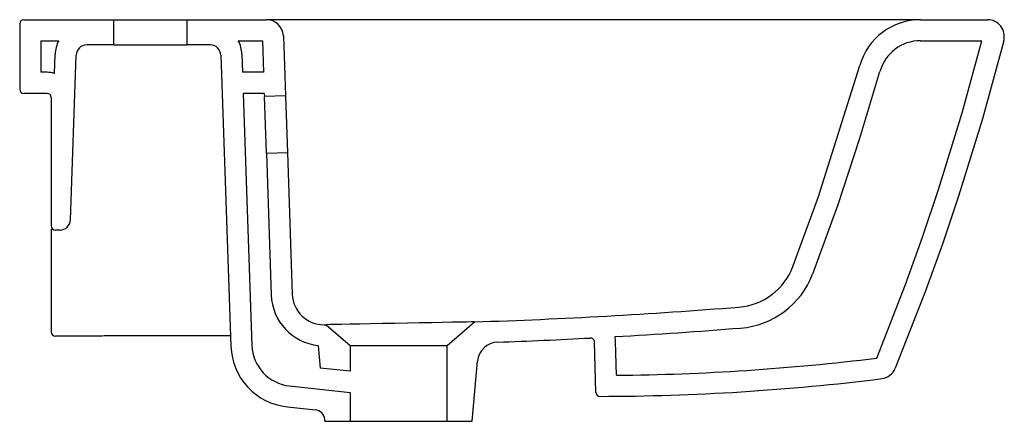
# Model space of a CAD drawing. Header units: millimetres. Extents: x 4289.068 to 4289.536, y 2517.388 to 2517.579.
import ezdxf

# ---------------------------------------------------------------- set-up
doc = ezdxf.new("R2010")
doc.units = ezdxf.units.MM
doc.layers.add('SANINDUSA', color=3, linetype='Continuous')

msp = doc.modelspace()

# ---------------------------------------------------------------- linework, layer by layer
at = {"layer": 'SANINDUSA'}
for p, q in [((4289.068403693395, 2517.576705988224), (4289.068403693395, 2517.545705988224)), ((4289.070403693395, 2517.578705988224), (4289.112903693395, 2517.578705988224)), ((4289.112903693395, 2517.578705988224), (4289.112903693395, 2517.566705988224)), ((4289.112903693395, 2517.578705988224), (4289.147903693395, 2517.578705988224)), ((4289.147903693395, 2517.566705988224), (4289.147903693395, 2517.578705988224)), ((4289.147903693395, 2517.578705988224), (4289.185674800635, 2517.578705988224)), ((4289.223459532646, 2517.578705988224), (4289.185674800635, 2517.578705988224)), ((4289.442966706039, 2517.578705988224), (4289.223459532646, 2517.578705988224)), ((4289.495944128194, 2517.578705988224), (4289.442966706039, 2517.578705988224)), ((4289.078403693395, 2517.568705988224), (4289.078403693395, 2517.553705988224)), ((4289.078403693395, 2517.568705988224), (4289.086965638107, 2517.568705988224)), ((4289.112903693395, 2517.566705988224), (4289.100232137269, 2517.566705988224)), ((4289.112903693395, 2517.566705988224), (4289.147903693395, 2517.566705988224)), ((4289.158969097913, 2517.566705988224), (4289.147903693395, 2517.566705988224)), ((4289.172235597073, 2517.568705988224), (4289.183742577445, 2517.568705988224)), ((4289.183742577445, 2517.568705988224), (4289.184259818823, 2517.553705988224)), ((4289.193670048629, 2517.570981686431), (4289.194650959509, 2517.542535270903)), ((4289.496315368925, 2517.568705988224), (4289.525515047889, 2517.568705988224)), ((4289.084925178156, 2517.553177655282), (4289.085241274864, 2517.562229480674)), ((4289.092499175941, 2517.48353149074), (4289.095235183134, 2517.561880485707)), ((4289.163966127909, 2517.561878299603), (4289.168737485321, 2517.423508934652)), ((4289.173960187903, 2517.562222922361), (4289.174253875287, 2517.553705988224)), ((4289.081403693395, 2517.553705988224), (4289.078403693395, 2517.553705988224)), ((4289.184259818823, 2517.553705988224), (4289.174253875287, 2517.553705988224)), ((4289.081403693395, 2517.543705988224), (4289.070403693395, 2517.543705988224)), ((4289.18460464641, 2517.543705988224), (4289.174598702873, 2517.543705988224)), ((4289.174598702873, 2517.543705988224), (4289.178731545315, 2517.42385355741)), ((4289.18460464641, 2517.543705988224), (4289.184656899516, 2517.542190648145)), ((4289.18460464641, 2517.543705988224), (4289.184656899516, 2517.542190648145)), ((4289.083403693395, 2517.541705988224), (4289.083403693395, 2517.480705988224)), ((4289.194650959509, 2517.542535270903), (4289.184656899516, 2517.542190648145)), ((4289.185587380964, 2517.515206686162), (4289.184656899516, 2517.542190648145)), ((4289.194650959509, 2517.542535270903), (4289.195581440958, 2517.515551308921)), ((4289.185587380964, 2517.515206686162), (4289.195581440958, 2517.515551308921)), ((4289.185587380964, 2517.515206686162), (4289.187908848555, 2517.447884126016)), ((4289.195581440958, 2517.515551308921), (4289.197902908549, 2517.448228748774)), ((4289.083403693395, 2517.47929856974), (4289.083403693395, 2517.473769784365)), ((4289.087502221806, 2517.478705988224), (4289.085403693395, 2517.478705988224)), ((4289.083403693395, 2517.473769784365), (4289.083403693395, 2517.431273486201)), ((4289.083403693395, 2517.431273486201), (4289.083403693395, 2517.430327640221)), ((4289.21395121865, 2517.433751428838), (4289.225403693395, 2517.423795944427)), ((4289.271403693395, 2517.423795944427), (4289.284403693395, 2517.435096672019)), ((4289.106311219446, 2517.428327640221), (4289.085403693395, 2517.428327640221)), ((4289.168566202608, 2517.428476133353), (4289.114505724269, 2517.428476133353)), ((4289.210250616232, 2517.423885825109), (4289.211188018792, 2517.413171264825)), ((4289.225403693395, 2517.423795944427), (4289.271403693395, 2517.423795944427)), ((4289.225403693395, 2517.423795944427), (4289.225403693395, 2517.411670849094)), ((4289.271403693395, 2517.387845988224), (4289.271403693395, 2517.423795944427)), ((4289.342123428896, 2517.401655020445), (4289.341499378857, 2517.425486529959)), ((4289.351914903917, 2517.409749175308), (4289.351495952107, 2517.425748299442)), ((4289.225403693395, 2517.411670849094), (4289.211188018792, 2517.413171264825)), ((4289.283403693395, 2517.387845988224), (4289.285897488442, 2517.416350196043)), ((4289.196620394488, 2517.404653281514), (4289.225403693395, 2517.401615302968)), ((4289.225403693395, 2517.401615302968), (4289.225403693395, 2517.387845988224)), ((4289.195570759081, 2517.394708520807), (4289.208866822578, 2517.393305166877)), ((4289.213403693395, 2517.387845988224), (4289.213322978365, 2517.388768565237)), ((4289.213403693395, 2517.387845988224), (4289.225403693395, 2517.387845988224)), ((4289.225403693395, 2517.387845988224), (4289.271403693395, 2517.387845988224)), ((4289.271403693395, 2517.387845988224), (4289.283403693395, 2517.387845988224))]:
    msp.add_line(p, q, dxfattribs=at)
for points in [[(4289.496315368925, 2517.578705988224), (4289.528137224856, 2517.578705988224)], [(4289.475529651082, 2517.41789549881), (4289.489190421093, 2517.452940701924), (4289.497264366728, 2517.475381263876), (4289.504889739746, 2517.497989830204), (4289.516129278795, 2517.534421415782), (4289.525515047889, 2517.568705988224)], [(4289.535886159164, 2517.56871751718), (4289.525732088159, 2517.531626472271), (4289.514406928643, 2517.494917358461), (4289.506707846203, 2517.472090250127), (4289.498555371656, 2517.449431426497), (4289.484366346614, 2517.413031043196)], [(4289.435735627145, 2517.461345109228), (4289.447718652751, 2517.494231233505), (4289.467452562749, 2517.55688757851)], [(4289.445131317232, 2517.45792151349), (4289.457165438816, 2517.490947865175), (4289.467573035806, 2517.522398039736), (4289.477032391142, 2517.554019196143)], [(4289.21297617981, 2517.433745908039), (4289.213098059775, 2517.433746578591), (4289.213219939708, 2517.433747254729), (4289.213341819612, 2517.433747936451), (4289.213463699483, 2517.433748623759), (4289.213585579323, 2517.433749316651), (4289.213707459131, 2517.433750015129), (4289.213829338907, 2517.433750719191), (4289.21395121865, 2517.433751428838)], [(4289.284403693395, 2517.435096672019), (4289.284028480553, 2517.435089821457), (4289.282877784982, 2517.435068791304), (4289.28071548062, 2517.435029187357), (4289.27758272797, 2517.434971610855), (4289.273742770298, 2517.434900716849), (4289.269084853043, 2517.434814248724), (4289.264000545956, 2517.43471927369), (4289.258343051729, 2517.434612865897), (4289.252587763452, 2517.43450383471), (4289.246568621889, 2517.434388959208), (4289.240790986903, 2517.434277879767), (4289.235088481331, 2517.434167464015), (4289.229939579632, 2517.434067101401), (4289.225196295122, 2517.43397408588), (4289.221256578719, 2517.4338964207), (4289.21800728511, 2517.433832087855), (4289.215721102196, 2517.433786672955), (4289.214332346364, 2517.433759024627), (4289.21395121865, 2517.433751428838)]]:
    msp.add_lwpolyline(points, dxfattribs=at)
for centre, radius, start, end in [((4289.070403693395, 2517.576705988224), 0.002, 90, 180), ((4289.185674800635, 2517.570705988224), 0.008000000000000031, 1.974934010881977, 90), ((4289.496315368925, 2517.548705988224), 0.03000000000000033, 90, 164.1738322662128), ((4289.528137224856, 2517.570705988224), 0.008000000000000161, 345.607749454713, 90), ((4289.100232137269, 2517.561705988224), 0.01500000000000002, 152.1818607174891, 177.9999999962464), ((4289.100232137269, 2517.561705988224), 0.005000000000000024, 90, 177.9999999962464), ((4289.158969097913, 2517.561705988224), 0.005, 1.974934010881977, 90), ((4289.158969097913, 2517.561705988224), 0.015, 1.974934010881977, 27.81813928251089), ((4289.496315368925, 2517.548705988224), 0.02000000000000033, 90, 164.1738322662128), ((4289.081403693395, 2517.541705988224), 0.012, 72.93496084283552, 90), ((4289.070403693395, 2517.545705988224), 0.002, 180, 270), ((4289.081403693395, 2517.541705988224), 0.002, 0, 90), ((4289.087502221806, 2517.483705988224), 0.005000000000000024, 270, 357.9999999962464), ((4289.085403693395, 2517.480705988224), 0.002, 180, 270), ((4289.407709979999, 2517.472048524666), 0.02999999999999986, 274.5649774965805, 339.0973924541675), ((4289.407709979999, 2517.472048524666), 0.03999999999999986, 274.5649774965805, 339.0973924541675), ((4289.212893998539, 2517.448745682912), 0.02500000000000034, 181.974934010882, 263.9304684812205), ((4289.212893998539, 2517.448745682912), 0.01500000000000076, 181.974934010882, 270.3139109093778), ((4289.198403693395, 2520.093524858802), 2.659818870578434, 271.8528690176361, 274.5649774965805), ((4289.198403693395, 2520.093524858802), 2.669818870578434, 273.2809769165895, 274.5649774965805), ((4289.085403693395, 2517.430327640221), 0.002, 180, 270), ((4289.114106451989, 2517.22985504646), 0.1986211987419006, 89.88491426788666, 92.19092598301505), ((4289.198403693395, 2520.093524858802), 2.669818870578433, 272.0841088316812, 273.0271471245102), ((4289.339500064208, 2517.425434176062), 0.002000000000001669, 1.49999999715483, 93.0271471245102), ((4289.339500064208, 2517.425434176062), 0.01200000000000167, 1.49999999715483, 12.74810650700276), ((4289.198719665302, 2517.424542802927), 0.03000000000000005, 181.974934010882, 263.9749339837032), ((4289.198719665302, 2517.424542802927), 0.02000000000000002, 181.974934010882, 263.9749339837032), ((4289.295859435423, 2517.415478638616), 0.01000000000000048, 92.08410883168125, 175.0000000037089), ((4289.342174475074, 2518.49951007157), 1.089804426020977, 270.5121037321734, 277.028679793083), ((4289.47696089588, 2517.416057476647), 0.008000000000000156, 277.0914213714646, 337.7713207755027), ((4289.342174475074, 2518.49951007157), 1.099804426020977, 270.1016825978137, 277.0914213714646), ((4289.344122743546, 2517.401707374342), 0.002000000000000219, 181.4999999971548, 270.1016825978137), ((4289.208342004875, 2517.388332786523), 0.005000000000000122, 4.999999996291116, 83.97493398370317)]:
    msp.add_arc(centre, radius, start, end, dxfattribs=at)

doc.saveas('drawing.dxf')
